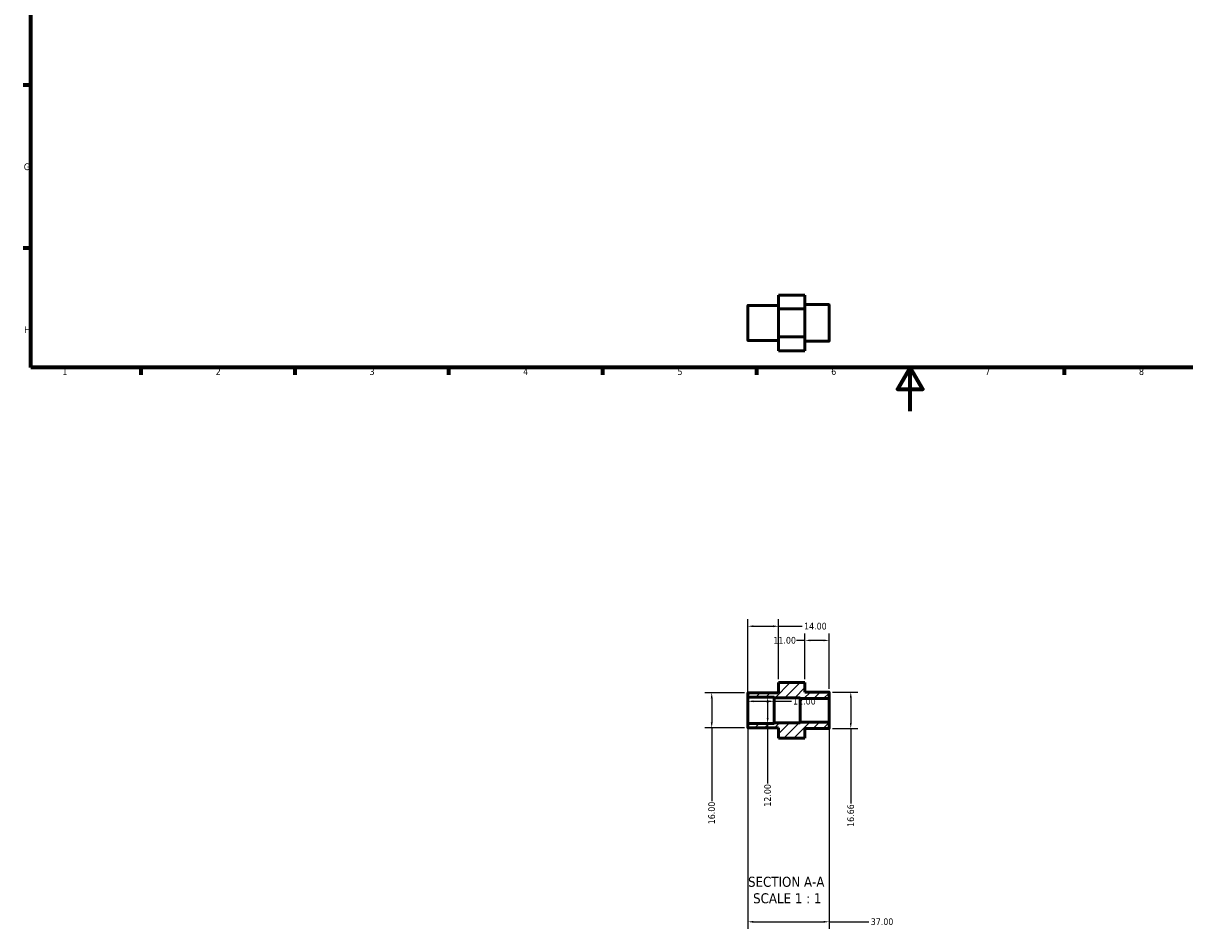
# Model space of a CAD drawing. Header units: millimetres. Extents: x 0 to 905, y -236 to 594.
# Tile 1 of 3: x 17 to 545, y -236 to 177. Entities that reach past the tile are written whole.
import ezdxf

# ---------------------------------------------------------------- set-up
doc = ezdxf.new("R2010")
doc.units = ezdxf.units.MM
for name, color, linetype, lineweight in [('Border (ANSI)', 7, 'Continuous', 70), ('Dimension (ANSI)', 7, 'Continuous', 25), ('Hatch (ANSI)', 7, 'Continuous', 18), ('Symbol (ANSI)', 7, 'Continuous', 25), ('Visible (ANSI)', 7, 'Continuous', 50), ('Visible Narrow (ANSI)', 7, 'Continuous', 35)]:
    doc.layers.add(name, color=color, linetype=linetype, lineweight=lineweight)
doc.styles.add('Label Text (ANSI)', font='tahoma.ttf')
doc.styles.add('Note Text (ANSI)', font='tahoma.ttf')
doc.dimstyles.new('Default - mm (ANSI)', dxfattribs={"dimtxt": 3.048, "dimasz": 2.5, "dimexe": 3.175, "dimexo": 1.6002, "dimgap": 0.8, "dimtad": 0, "dimtoh": 1, "dimrnd": 1e-08, "dimzin": 4, "dimdsep": 46, "dimtxsty": 'Note Text (ANSI)', "dimcen": 0.09, "dimdle": 10, "dimclrd": 256, "dimclre": 256, "dimclrt": 256, "dimadec": 1, "dimazin": 1, "dimtfac": 1, "dimtofl": 0, "dimtmove": 0, "dimatfit": 3, "dimfxl": 1, "dimtolj": 1, "dimtzin": 4, "dimlwd": -1, "dimlwe": -1, "dimarcsym": 0})

# ---------------------------------------------------------------- blocks, each defined once
blk = doc.blocks.new('Borders Default Border')
at = {"layer": 'Border (ANSI)'}
for p, q in [((20, 148.5), (16.55, 148.5)), ((20, 74.25), (16.55, 74.25)), ((70.08, 20), (70.08, 16.55)), ((140.17, 20), (140.17, 16.55)), ((210.25, 20), (210.25, 16.55)), ((280.33, 20), (280.33, 16.55)), ((350.42, 20), (350.42, 16.55)), ((490.58, 20), (490.58, 16.55))]:
    blk.add_line(p, q, dxfattribs=at)
at = {"layer": 'Border (ANSI)', "flags": 128}
for points in [[(20, 20), (20, 574), (821, 574), (821, 20), (20, 20)], [(420.5, 0), (420.5, 20), (414.73, 10), (426.27, 10), (420.5, 20)]]:
    blk.add_lwpolyline(points, dxfattribs=at)
at = {"layer": 'Border (ANSI)', "char_height": 3.05, "attachment_point": 7, "style": 'Note Text (ANSI)'}
for s, insert in [('G', (16.81, 109.79)), ('H', (16.97, 35.6)), ('1', (34.35, 16.55)), ('2', (104.2, 16.55)), ('3', (174.26, 16.49)), ('4', (244.23, 16.55)), ('5', (314.48, 16.49)), ('6', (384.49, 16.49)), ('7', (454.6, 16.55)), ('8', (524.63, 16.48))]:
    blk.add_mtext(s, dxfattribs=dict(at, insert=insert))
blk = doc.blocks.new('*D7')
at = {"layer": 'Defpoints', "color": 0, "transparency": 16777216}
for p in [(358.53, -132.11), (346.53, -136.23), (358.53, -136.23)]:
    blk.add_point(p, dxfattribs=at)
at = {"layer": 'Dimension (ANSI)', "transparency": 16777216}
for p, q in [((349.03, -132.11), (356.03, -132.11)), ((358.53, -132.11), (366.34, -132.11))]:
    blk.add_line(p, q, dxfattribs=at)
for points in [[(349.03, -131.69), (349.03, -132.52), (346.53, -132.11)], [(356.03, -131.69), (356.03, -132.52), (358.53, -132.11)]]:
    blk.add_solid(points, dxfattribs=at)
at = {"layer": 'Dimension (ANSI)', "transparency": 16777216, "insert": (367.14, -130.52), "char_height": 3.048, "attachment_point": 1, "style": 'Note Text (ANSI)'}
blk.add_mtext('\\A1;12.00', dxfattribs=at)
blk = doc.blocks.new('*D8')
at = {"layer": 'Defpoints', "color": 0, "transparency": 16777216}
for p in [(346.65, -128.23), (330.08, -144.23), (346.65, -144.23)]:
    blk.add_point(p, dxfattribs=at)
at = {"layer": 'Dimension (ANSI)', "transparency": 16777216}
for p, q in [((345.05, -128.23), (326.91, -128.23)), ((330.08, -130.73), (330.08, -141.73)), ((345.05, -144.23), (326.91, -144.23)), ((330.08, -144.23), (330.08, -177.53))]:
    blk.add_line(p, q, dxfattribs=at)
for points in [[(329.66, -130.73), (330.5, -130.73), (330.08, -128.23)], [(329.66, -141.73), (330.5, -141.73), (330.08, -144.23)]]:
    blk.add_solid(points, dxfattribs=at)
at = {"layer": 'Dimension (ANSI)', "transparency": 16777216, "insert": (328.49, -188.12), "char_height": 3.048, "attachment_point": 1, "rotation": 90, "style": 'Note Text (ANSI)'}
blk.add_mtext('\\A1;16.00', dxfattribs=at)
blk = doc.blocks.new('*D10')
at = {"layer": 'Defpoints', "color": 0, "transparency": 16777216}
for p in [(372.53, -104.37), (372.53, -123.55), (383.53, -128.02)]:
    blk.add_point(p, dxfattribs=at)
at = {"layer": 'Dimension (ANSI)', "transparency": 16777216}
for p, q in [((372.53, -104.37), (368.73, -104.37)), ((372.53, -121.95), (372.53, -101.19)), ((381.03, -104.37), (375.03, -104.37)), ((383.53, -126.42), (383.53, -101.19))]:
    blk.add_line(p, q, dxfattribs=at)
for points in [[(375.03, -103.95), (375.03, -104.78), (372.53, -104.37)], [(381.03, -103.95), (381.03, -104.78), (383.53, -104.37)]]:
    blk.add_solid(points, dxfattribs=at)
at = {"layer": 'Dimension (ANSI)', "transparency": 16777216, "insert": (358.14, -102.78), "char_height": 3.048, "attachment_point": 1, "style": 'Note Text (ANSI)'}
blk.add_mtext('\\A1;11.00', dxfattribs=at)
blk = doc.blocks.new('*D11')
at = {"layer": 'Defpoints', "color": 0, "transparency": 16777216}
for p in [(360.53, -97.93), (360.53, -123.55), (346.53, -130.11)]:
    blk.add_point(p, dxfattribs=at)
at = {"layer": 'Dimension (ANSI)', "transparency": 16777216}
for p, q in [((346.53, -128.51), (346.53, -94.75)), ((360.53, -121.95), (360.53, -94.75)), ((349.03, -97.93), (358.03, -97.93)), ((360.53, -97.93), (371.34, -97.93))]:
    blk.add_line(p, q, dxfattribs=at)
for points in [[(349.03, -97.51), (349.03, -98.35), (346.53, -97.93)], [(358.03, -97.51), (358.03, -98.35), (360.53, -97.93)]]:
    blk.add_solid(points, dxfattribs=at)
at = {"layer": 'Dimension (ANSI)', "transparency": 16777216, "insert": (372.14, -96.34), "char_height": 3.048, "attachment_point": 1, "style": 'Note Text (ANSI)'}
blk.add_mtext('\\A1;14.00', dxfattribs=at)
blk = doc.blocks.new('*D12')
at = {"layer": 'Defpoints', "color": 0, "transparency": 16777216}
for p in [(346.53, -142.35), (383.53, -141.75), (383.53, -232.55)]:
    blk.add_point(p, dxfattribs=at)
at = {"layer": 'Dimension (ANSI)', "transparency": 16777216}
for p, q in [((346.53, -143.95), (346.53, -235.72)), ((383.53, -143.35), (383.53, -235.72)), ((349.03, -232.55), (381.03, -232.55)), ((383.53, -232.55), (401.7, -232.55))]:
    blk.add_line(p, q, dxfattribs=at)
for points in [[(349.03, -232.13), (349.03, -232.96), (346.53, -232.55)], [(381.03, -232.13), (381.03, -232.96), (383.53, -232.55)]]:
    blk.add_solid(points, dxfattribs=at)
at = {"layer": 'Dimension (ANSI)', "transparency": 16777216, "insert": (402.5, -230.96), "char_height": 3.048, "attachment_point": 1, "style": 'Note Text (ANSI)'}
blk.add_mtext('\\A1;37.00', dxfattribs=at)
blk = doc.blocks.new('*D13')
at = {"layer": 'Defpoints', "color": 0, "transparency": 16777216}
for p in [(355.55, -130.23), (355.55, -142.23), (355.55, -142.23)]:
    blk.add_point(p, dxfattribs=at)
at = {"layer": 'Dimension (ANSI)', "transparency": 16777216}
for p, q in [((355.55, -132.73), (355.55, -139.73)), ((355.55, -142.23), (355.55, -169.53))]:
    blk.add_line(p, q, dxfattribs=at)
for points in [[(355.13, -132.73), (355.97, -132.73), (355.55, -130.23)], [(355.13, -139.73), (355.97, -139.73), (355.55, -142.23)]]:
    blk.add_solid(points, dxfattribs=at)
at = {"layer": 'Dimension (ANSI)', "transparency": 16777216, "insert": (353.96, -180.12), "char_height": 3.048, "attachment_point": 1, "rotation": 90, "style": 'Note Text (ANSI)'}
blk.add_mtext('\\A1;12.00', dxfattribs=at)
blk = doc.blocks.new('*D14')
at = {"layer": 'Defpoints', "color": 0, "transparency": 16777216}
for p in [(383.41, -127.9), (383.41, -144.56), (393.41, -144.56)]:
    blk.add_point(p, dxfattribs=at)
at = {"layer": 'Dimension (ANSI)', "transparency": 16777216}
for p, q in [((385.01, -127.9), (396.59, -127.9)), ((393.41, -130.4), (393.41, -142.06)), ((385.01, -144.56), (396.59, -144.56)), ((393.41, -144.56), (393.41, -178.7))]:
    blk.add_line(p, q, dxfattribs=at)
for points in [[(392.99, -130.4), (393.83, -130.4), (393.41, -127.9)], [(392.99, -142.06), (393.83, -142.06), (393.41, -144.56)]]:
    blk.add_solid(points, dxfattribs=at)
at = {"layer": 'Dimension (ANSI)', "transparency": 16777216, "insert": (391.83, -189.32), "char_height": 3.048, "attachment_point": 1, "rotation": 90, "style": 'Note Text (ANSI)'}
blk.add_mtext('\\A1;16.66', dxfattribs=at)

msp = doc.modelspace()

# ---------------------------------------------------------------- hatches: boundary and pattern name
at = {"layer": 'Hatch (ANSI)'}
h = msp.add_hatch(dxfattribs=at)
h.set_pattern_fill('ANSI31', color=256, scale=25.4, style=0)
h.set_pattern_definition([(45, (0, 0), (-2.245064, 2.245064), [])])
edge = h.paths.add_edge_path()
edge.add_ellipse((346.651, -130.109), major_axis=(-0.12, 0), ratio=1, start_angle=0, end_angle=90)
edge.add_line((346.651, -130.229), (358.531, -130.229))
edge.add_line((358.531, -130.229), (358.531, -130.529))
edge.add_line((358.531, -130.529), (370.331, -130.529))
edge.add_line((370.331, -130.529), (370.331, -130.829))
edge.add_line((370.331, -130.829), (383.411, -130.829))
edge.add_ellipse((383.411, -130.709), major_axis=(0, -0.12), ratio=1, start_angle=0, end_angle=90)
edge.add_line((383.531, -130.709), (383.531, -128.018))
edge.add_ellipse((383.411, -128.018), major_axis=(0.12, 0), ratio=1, start_angle=0, end_angle=90)
edge.add_line((383.411, -127.898), (372.531, -127.898))
edge.add_line((372.531, -127.898), (372.531, -123.553))
edge.add_line((372.531, -123.553), (360.531, -123.553))
edge.add_line((360.531, -123.553), (360.531, -128.229))
edge.add_line((360.531, -128.229), (346.651, -128.229))
edge.add_ellipse((346.651, -128.349), major_axis=(0, 0.12), ratio=1, start_angle=0, end_angle=90)
edge.add_line((346.531, -128.349), (346.531, -130.109))
edge = h.paths.add_edge_path()
edge.add_ellipse((346.651, -142.349), major_axis=(0, 0.12), ratio=1, start_angle=0, end_angle=90)
edge.add_line((346.531, -142.349), (346.531, -144.109))
edge.add_ellipse((346.651, -144.109), major_axis=(-0.12, 0), ratio=1, start_angle=0, end_angle=90)
edge.add_line((346.651, -144.229), (360.531, -144.229))
edge.add_line((360.531, -144.229), (360.531, -148.904))
edge.add_line((360.531, -148.904), (372.531, -148.904))
edge.add_line((372.531, -148.904), (372.531, -144.56))
edge.add_line((372.531, -144.56), (383.411, -144.56))
edge.add_ellipse((383.411, -144.44), major_axis=(0, -0.12), ratio=1, start_angle=0, end_angle=90)
edge.add_line((383.531, -144.44), (383.531, -141.749))
edge.add_ellipse((383.411, -141.749), major_axis=(0.12, 0), ratio=1, start_angle=0, end_angle=90)
edge.add_line((383.411, -141.629), (370.331, -141.629))
edge.add_line((370.331, -141.629), (370.331, -141.929))
edge.add_line((370.331, -141.929), (358.531, -141.929))
edge.add_line((358.531, -141.929), (358.531, -142.229))
edge.add_line((358.531, -142.229), (346.651, -142.229))

# ---------------------------------------------------------------- linework, layer by layer
at = {"layer": 'Visible (ANSI)'}
for p, q in [((360.531, 52.949), (372.531, 52.949)), ((360.531, 52.949), (360.531, 46.637)), ((372.531, 46.637), (372.531, 52.949)), ((346.531, 32.367), (346.531, 48.127)), ((360.531, 48.247), (346.651, 48.247)), ((383.411, 48.578), (372.531, 48.578)), ((383.531, 48.458), (383.531, 32.036)), ((360.531, 46.637), (372.531, 46.637)), ((360.531, 46.637), (360.531, 33.935)), ((372.531, 33.935), (372.531, 46.637)), ((360.531, 32.247), (346.651, 32.247)), ((360.531, 33.935), (372.531, 33.935)), ((360.531, 33.935), (360.531, 27.546)), ((372.531, 27.546), (372.531, 33.935)), ((383.411, 31.916), (372.531, 31.916)), ((360.531, 27.546), (372.531, 27.546)), ((360.531, -123.527), (372.531, -123.527)), ((360.531, -123.527), (360.531, -123.553)), ((372.531, -123.553), (360.531, -123.553)), ((360.531, -123.553), (360.531, -128.229)), ((372.531, -123.553), (372.531, -123.527)), ((372.531, -127.898), (372.531, -123.553)), ((346.531, -128.349), (346.531, -130.109)), ((346.531, -130.109), (346.531, -142.349)), ((360.531, -128.229), (346.651, -128.229)), ((346.651, -130.229), (358.531, -130.229)), ((358.531, -130.229), (358.531, -130.529)), ((358.531, -130.529), (370.331, -130.529)), ((358.531, -130.529), (358.531, -141.929)), ((370.331, -130.529), (370.331, -130.829)), ((370.331, -130.829), (383.411, -130.829)), ((370.331, -130.829), (370.331, -141.629)), ((383.411, -127.898), (372.531, -127.898)), ((383.531, -130.709), (383.531, -128.018)), ((383.531, -141.749), (383.531, -130.709)), ((346.531, -142.349), (346.531, -144.109)), ((358.531, -142.229), (346.651, -142.229)), ((370.331, -141.929), (358.531, -141.929)), ((358.531, -141.929), (358.531, -142.229)), ((383.411, -141.629), (370.331, -141.629)), ((370.331, -141.629), (370.331, -141.929)), ((383.531, -144.44), (383.531, -141.749)), ((346.651, -144.229), (360.531, -144.229)), ((360.531, -144.229), (360.531, -148.904)), ((372.531, -148.904), (372.531, -144.56)), ((372.531, -144.56), (383.411, -144.56)), ((360.531, -148.904), (372.531, -148.904))]:
    msp.add_line(p, q, dxfattribs=at)
for centre, start, end in [((346.651, 48.127), 90, 180), ((383.411, 48.458), 0, 90), ((346.651, 32.367), 180, 270), ((383.411, 32.036), 270, 0), ((346.651, -128.349), 90, 180), ((346.651, -130.109), 180, 270), ((383.411, -128.018), 0, 90), ((383.411, -130.709), 270, 0), ((346.651, -142.349), 90, 180), ((383.411, -141.749), 0, 90), ((346.651, -144.109), 180, 270), ((383.411, -144.44), 270, 0)]:
    msp.add_arc(centre, 0.12, start, end, dxfattribs=at)
at = {"layer": 'Visible Narrow (ANSI)'}
for p, q in [((346.651, 48.149), (346.651, 32.346)), ((383.411, 32.019), (383.411, 48.476))]:
    msp.add_line(p, q, dxfattribs=at)

# ---------------------------------------------------------------- block references
msp.add_blockref('Borders Default Border', (0, 0))

# ---------------------------------------------------------------- texts
at = {"layer": 'Symbol (ANSI)', "char_height": 4.572, "attachment_point": 7, "style": 'Label Text (ANSI)'}
for s, insert in [('SECTION A-A', (346.607, -216.692)), ('SCALE 1 : 1', (348.926, -224.204))]:
    msp.add_mtext(s, dxfattribs=dict(at, insert=insert))

# ---------------------------------------------------------------- dimensions: what is measured, and where the dimension line sits
at = {"layer": 'Dimension (ANSI)'}
for base, p1, p2, override, picture, middle in [((360.531, -97.929), (346.531, -130.109), (360.531, -123.553), {"dimtoh": 0, "dimdec": 2, "dimtp": 0, "dimtm": 0, "dimtdec": 2, "dimatfit": 2}, '*D11', (377.031, -97.929)), ((372.531, -104.366), (383.531, -128.018), (372.531, -123.553), {"dimtoh": 0, "dimdec": 2, "dimtp": 0, "dimtm": 0, "dimtdec": 2, "dimatfit": 2}, '*D10', (363.031, -104.366)), ((358.531, -132.108), (346.531, -136.229), (358.531, -136.229), {"dimtoh": 0, "dimdec": 2, "dimse1": 1, "dimse2": 1, "dimtp": 0, "dimtm": 0, "dimtdec": 2, "dimatfit": 2}, '*D7', (372.031, -132.108)), ((383.531, -232.546), (346.531, -142.349), (383.531, -141.749), {"dimtoh": 0, "dimdec": 2, "dimtp": 0, "dimtm": 0, "dimtdec": 2, "dimatfit": 2}, '*D12', (407.531, -232.546))]:
    dim = msp.add_linear_dim(base=base, p1=p1, p2=p2, dimstyle='Default - mm (ANSI)', override=override, dxfattribs=at)
    dim.commit()
    dim.dimension.update_dxf_attribs({"geometry": picture, "text_midpoint": middle, "dimtype": 160})
for base, p1, p2, angle, override, picture, middle in [((330.08, -144.229), (346.651, -128.229), (346.651, -144.229), 90, {"dimtoh": 0, "dimdec": 2, "dimtp": 0, "dimtm": 0, "dimtdec": 2, "dimatfit": 2}, '*D8', (330.08, -183.229)), ((355.551, -142.229), (355.551, -130.229), (355.551, -142.229), 270, {"dimtoh": 0, "dimdec": 2, "dimse1": 1, "dimse2": 1, "dimtp": 0, "dimtm": 0, "dimtdec": 2, "dimatfit": 2}, '*D13', (355.551, -175.229)), ((393.411, -144.56), (383.411, -127.898), (383.411, -144.56), 90, {"dimtoh": 0, "dimdec": 2, "dimtp": 0, "dimtm": 0, "dimtdec": 2, "dimatfit": 2}, '*D14', (393.411, -184.413))]:
    dim = msp.add_linear_dim(base=base, p1=p1, p2=p2, angle=angle, dimstyle='Default - mm (ANSI)', override=override, dxfattribs=at)
    dim.commit()
    dim.dimension.update_dxf_attribs({"geometry": picture, "text_midpoint": middle, "dimtype": 160})

doc.saveas('drawing.dxf')
